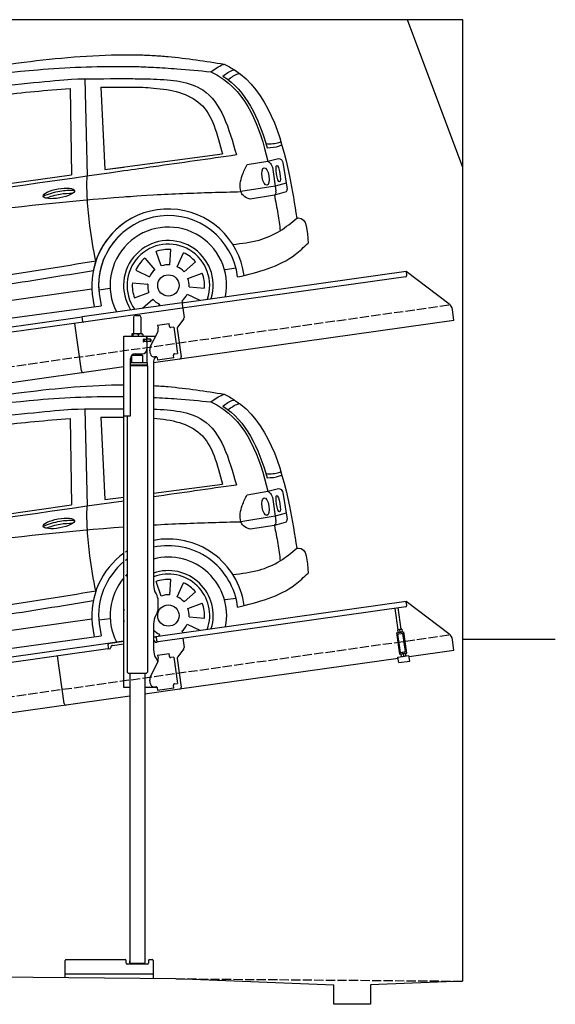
# Model space of a CAD drawing. Extents: x 524 to 6324, y 265 to 5590.
# Tile 3 of 3: x 3424 to 6324, y 265 to 5590. Entities that reach past the tile are written whole.
import ezdxf

# ---------------------------------------------------------------- set-up
doc = ezdxf.new("R2010")
doc.units = 0
doc.header["$LTSCALE"] = 10
doc.header["$MEASUREMENT"] = 0
doc.linetypes.add('GEN3', pattern=[6.25, 5, -1.25])
doc.layers.get('0').update_dxf_attribs({"linetype": 'CONTINUOUS'})
for name, color, linetype in [('3', 6, 'GEN3'), ('CAR', 1, 'CONTINUOUS'), ('SICHTBARE_KANTEN_DIN_', 7, 'CONTINUOUS')]:
    doc.layers.add(name, color=color, linetype=linetype)
doc.layers.add('AM_0', color=7, linetype='CONTINUOUS', lineweight=30)

# ---------------------------------------------------------------- blocks, each defined once
blk = doc.blocks.new('CAR_EG')
at = {"layer": 'CAR'}
for p, q in [((34639.7, 2740.1), (34652.1, 2215)), ((34559.8, 2688), (34567.6, 2220.6)), ((34726.8, 2694.7), (34748.7, 2249.2)), ((35011.8, 2284.1), (35385, 2333.6)), ((35518.8, 2275.9), (35630.7, 2294.7)), ((35630.7, 2294.7), (35688.5, 2309)), ((34748.7, 2249.2), (34851.8, 2262.9)), ((35655.1, 2262.7), (35674.7, 2133.9)), ((35714.1, 2277.1), (35734.7, 2143.7)), ((33852.2, 2120.1), (34567.6, 2220.6)), ((35670.5, 2160.2), (35485.3, 2130)), ((35729.9, 2176.6), (35670.5, 2160.2)), ((35666.2, 2110), (35534.7, 2089.5)), ((35729.3, 2128.1), (35666.2, 2110)), ((35100, 1734.4), (35105.8, 1817.4)), ((35053.8, 1727.9), (35025.3, 1806.1)), ((35139.6, 1724.2), (35174.8, 1799.6)), ((35176.9, 1696.1), (35239.7, 1750.7)), ((35399.1, 1708.7), (35459.1, 1717.1)), ((35197.6, 1660.9), (35275.8, 1689.3)), ((32765, 1337.2), (34678.2, 1603.8)), ((34716.5, 1598.7), (34776.5, 1607.1)), ((34980.2, 1630.3), (34978.9, 1630.4)), ((35204.1, 1614.6), (35287.1, 1608.8)), ((34680.4, 1576.3), (34691.1, 1507.2)), ((34716.8, 1579.5), (34728.2, 1512.2)), ((35193.9, 1575), (35262.7, 1542.9)), ((32742.6, 1242.5), (34728.2, 1512.2)), ((35044.7, 1520.8), (35040.5, 1511.7)), ((35165.8, 1537.8), (35172.3, 1530.2))]:
    blk.add_line(p, q, dxfattribs=at)
blk.add_circle((35092.2, 1622.5), 57.7, dxfattribs=at)
for centre, radius, start, end in [((35091.7, 1622.4), 413.9, 7.4502, 101.132), ((35091.7, 1622.4), 413.9, 122.5773, 124.0774), ((35092.1, 1622.5), 377.8, 6.9984, 102.2781), ((35091.7, 1622.4), 413.9, 125.4253, 186.406), ((35092.1, 1622.5), 377.8, 126.2281, 127.9499), ((35092.2, 1622.5), 315.6, 349.0523, 104.7507), ((35092.1, 1622.5), 377.8, 129.5051, 186.5391), ((35092.2, 1622.5), 242.9, 343.0405, 109.3227), ((35092.2, 1622.5), 315.6, 139.5971, 206.9477), ((35092.2, 1622.5), 315.6, 135.0283, 137.4054), ((35092.2, 1622.5), 223.8, 340.7386, 111.0496), ((35092.2, 1622.5), 195.4, 86, 110), ((35092.2, 1622.5), 195.4, 41, 65), ((35092.2, 1622.5), 112.2, 86, 110), ((35092.2, 1622.5), 112.2, 41, 65), ((35092.2, 1622.5), 242.9, 171.7421, 188.2579), ((35092.2, 1622.5), 112.2, 356, 20), ((35092.2, 1622.5), 195.4, 356, 20), ((35092.2, 1622.5), 112.2, 311, 335), ((35092.2, 1622.5), 112.2, 224.2663, 245)]:
    blk.add_arc(centre, radius, start, end, dxfattribs=at)
for centre, major_axis, ratio in [((35618.1, 2211.7), (-7.7, 47.6), 0.380274), ((35686.7, 2227.1), (-7.2, 44.5), 0.21161), ((34499.5, 2120.6), (-85, -15.3), 0.28676)]:
    blk.add_ellipse(centre, major_axis=major_axis, ratio=ratio, dxfattribs=at)
for points, knots in [([(33596.2, 2718.6), (33833.8, 2759.2), (34248.6, 2830.2), (34671.7, 2869.7), (34851.8, 2870.2)], [0, 0, 0, 0, 724.09838, 1264.268143, 1264.268143, 1264.268143, 1264.268143]), ([(35011.8, 2866.1), (35038.1, 2864.7), (35166.1, 2855.5), (35293.3, 2835.6), (35394.4, 2819.7)], [1424.465745, 1424.465745, 1424.465745, 1424.465745, 1503.595542, 1810.064944, 1810.064944, 1810.064944, 1810.064944]), ([(33641.3, 2687.7), (33888.6, 2727.9), (34289.4, 2793.1), (34696.2, 2808.8), (34851.8, 2807)], [0, 0, 0, 0, 750.99467, 1217.35525, 1217.35525, 1217.35525, 1217.35525]), ([(35011.8, 2802.3), (35054.1, 2800.3), (35157.6, 2794), (35260.7, 2784.1), (35321.7, 2778.2)], [1377.255793, 1377.255793, 1377.255793, 1377.255793, 1504.323614, 1688.05271, 1688.05271, 1688.05271, 1688.05271]), ([(35321.7, 2778.2), (35336.3, 2770.8), (35510.1, 2682.4), (35587.5, 2480.4), (35630.7, 2294.7)], [0, 0, 0, 0, 48.860332, 582.287096, 582.287096, 582.287096, 582.287096]), ([(35387.3, 2755), (35405.2, 2768.5), (35425, 2782.3), (35447.9, 2789.2), (35447.9, 2789.2)], [11.054346, 11.054346, 11.054346, 11.054346, 77.145156, 82.826799, 82.826799, 82.826799, 82.826799]), ([(35394.4, 2819.7), (35413.4, 2809.6), (35623.4, 2697.4), (35727.5, 2349.6), (35775.9, 2061.2), (35787.3, 1987)], [0, 0, 0, 0, 64.276315, 710.727442, 938.589682, 938.589682, 938.589682, 938.589682]), ([(35415.1, 2735.6), (35432.4, 2748.6), (35451.7, 2761.7), (35473.8, 2768.4), (35477.3, 2769.4)], [13.409392, 13.409392, 13.409392, 13.409392, 77.145156, 82.826799, 82.826799, 82.826799, 82.826799]), ([(33203.6, 2456.4), (33274.2, 2503.5), (33505.2, 2604.9), (34003.4, 2687.4), (34469.5, 2730.1), (34567.3, 2738.8)], [0, 0, 0, 0, 57.768711, 889.406275, 1467.79431, 1467.79431, 1467.79431, 1467.79431]), ([(35011.8, 2738.7), (35109.5, 2735.6), (35350.5, 2712.4), (35419.6, 2471.8), (35460.3, 2330)], [442.147822, 442.147822, 442.147822, 442.147822, 716.95363, 1111.278446, 1111.278446, 1111.278446, 1111.278446]), ([(35011.8, 2690), (35108.9, 2682.3), (35306.7, 2639.4), (35358.1, 2438.7), (35385, 2333.6)], [277.078801, 277.078801, 277.078801, 277.078801, 547.768352, 845.442932, 845.442932, 845.442932, 845.442932]), ([(35620, 2390.1), (35643.9, 2386.1), (35679.3, 2392.1), (35696.9, 2398.4), (35700.1, 2401.6)], [16.339016, 16.339016, 16.339016, 16.339016, 83.836398, 97.62384, 97.62384, 97.62384, 97.62384]), ([(35626.2, 2367.7), (35650.3, 2368), (35676.3, 2369.6), (35702.4, 2381.4), (35706.2, 2383.7)], [14.612863, 14.612863, 14.612863, 14.612863, 83.836398, 97.62384, 97.62384, 97.62384, 97.62384]), ([(35011.8, 2112.5), (35064.7, 2115.5), (35222.4, 2123.3), (35380.3, 2127.3), (35485.3, 2130)], [2373.184352, 2373.184352, 2373.184352, 2373.184352, 2532.063256, 2847.072184, 2847.072184, 2847.072184, 2847.072184]), ([(32657.7, 1810.8), (32801.3, 1833.7), (33529.6, 1949.8), (34261.4, 2059.7), (34851.8, 2102.1)], [0, 0, 0, 0, 436.512598, 2212.794207, 2212.794207, 2212.794207, 2212.794207]), ([(34429.5, 2094.8), (34454.7, 2104.1), (34502, 2120.2), (34552, 2121.5), (34575.3, 2121.7)], [14.4466, 14.4466, 14.4466, 14.4466, 94.349912, 163.782287, 163.782287, 163.782287, 163.782287]), ([(32738.3, 1414.9), (32999, 1451), (33477.1, 1517.1), (34126.3, 1613), (34514.4, 1675.6), (34685.8, 1703.3)], [0, 0, 0, 0, 789.48509, 1447.853915, 1968.782349, 1968.782349, 1968.782349, 1968.782349])]:
    blk.add_open_spline(points, degree=3, knots=knots, dxfattribs=at)
for points in [[(35321.7, 2778.2), (35387.4, 2817), (35394.4, 2819.7)], [(33855.2, 2598.7), (34175.2, 2650.7), (34559.8, 2688)], [(35630.7, 2294.7), (35640.4, 2287.7), (35654.9, 2263)], [(35688.3, 2309.2), (35702.6, 2304.3), (35714.1, 2277.1)], [(35534.7, 2089.5), (35498, 2108.4), (35485.3, 2130), (35492.4, 2217.9), (35518.8, 2275.9)], [(34653.8, 2086.3), (34651.3, 2148.4), (34652.1, 2215)], [(34414.7, 2105.9), (34505, 2133.2), (34582.7, 2138)], [(35666.2, 2110), (35673.3, 2119), (35674.7, 2133.9)], [(35729.9, 2128.6), (35734, 2134), (35734.8, 2143.3)], [(34699.2, 1755.6), (34667, 1945.6), (34653.8, 2086.3)], [(35666.2, 2110), (35684.6, 2010), (35697.9, 1918.4)], [(35441.3, 1844.4), (35582.8, 1868.3), (35697.9, 1918.4), (35787.2, 1987)], [(35787.2, 1987), (35795.6, 1987.5), (35848.1, 1851.6)], [(35467.1, 1668.5), (35779, 1789.9), (35848.1, 1851.6)], [(32711.4, 1460.7), (33493.3, 1570.2), (34144.5, 1667.1), (34699.2, 1755.6)]]:
    blk.add_spline(points, degree=3, dxfattribs=at)
for points in [[(34567.3, 2738.8), (34660.7, 2740.2), (34754.2, 2741.5), (34851.8, 2741.2)], [(35387.3, 2755), (35513.1, 2675.3), (35581.5, 2528.6), (35626.2, 2367.7)], [(34726.8, 2694.7), (34767.9, 2695), (34809.1, 2695.3), (34851.8, 2695.1)], [(35011.8, 2266.3), (35161.3, 2287.5), (35310.8, 2308.7), (35460.3, 2330)], [(32710, 1939.3), (33423.9, 2040.7), (34137.9, 2142.1), (34851.8, 2243.5)]]:
    blk.add_open_spline(points, degree=3, dxfattribs=at)
blk = doc.blocks.new('CAR_OG')
at = {"layer": 'CAR'}
for p, q in [((34639.7, 2740.1), (34652.1, 2215)), ((34559.8, 2688), (34567.6, 2220.6)), ((34726.8, 2694.7), (34748.7, 2249.2)), ((34748.7, 2249.2), (35385, 2333.6)), ((35518.8, 2275.9), (35630.7, 2294.7)), ((35630.7, 2294.7), (35688.5, 2309)), ((34748.7, 2249.2), (34851.8, 2262.9)), ((35655.1, 2262.7), (35674.7, 2133.9)), ((35714.1, 2277.1), (35734.7, 2143.7)), ((33852.2, 2120.1), (34567.6, 2220.6)), ((35670.5, 2160.2), (35485.3, 2130)), ((35729.9, 2176.6), (35670.5, 2160.2)), ((35666.2, 2110), (35534.7, 2089.5)), ((35729.3, 2128.1), (35666.2, 2110)), ((35100, 1734.4), (35105.8, 1817.4)), ((34964, 1770), (35018.5, 1707.2)), ((35053.8, 1727.9), (35025.3, 1806.1)), ((35139.6, 1724.2), (35174.8, 1799.6)), ((34915.1, 1705.1), (34990.5, 1669.9)), ((35176.9, 1696.1), (35239.7, 1750.7)), ((35399.1, 1708.7), (35459.1, 1717.1)), ((35197.6, 1660.9), (35275.8, 1689.3)), ((32765, 1337.2), (34678.2, 1603.8)), ((34716.5, 1598.7), (34776.5, 1607.1)), ((34897.2, 1636.1), (34980.2, 1630.3)), ((34980.2, 1630.3), (34978.9, 1630.4)), ((35204.1, 1614.6), (35287.1, 1608.8)), ((34680.4, 1576.3), (34691.1, 1507.2)), ((34716.8, 1579.5), (34728.2, 1512.2)), ((34908.5, 1555.6), (34986.7, 1584.1)), ((34951.5, 1500.2), (35007.5, 1548.8)), ((35193.9, 1575), (35262.7, 1542.9)), ((32742.6, 1242.5), (34728.2, 1512.2)), ((35044.7, 1520.8), (35040.5, 1511.7)), ((35165.8, 1537.8), (35172.3, 1530.2))]:
    blk.add_line(p, q, dxfattribs=at)
blk.add_circle((35092.2, 1622.5), 57.7, dxfattribs=at)
for centre, radius, start, end in [((35091.7, 1622.4), 413.9, 7.4502, 168.7343), ((35092.1, 1622.5), 377.8, 6.9984, 186.5391), ((35091.7, 1622.4), 413.9, 125.4253, 186.406), ((35092.2, 1622.5), 315.6, 349.0523, 206.9477), ((35092.1, 1622.5), 377.8, 129.5051, 186.5391), ((35092.2, 1622.5), 242.9, 343.0405, 212.6995), ((35092.2, 1622.5), 223.8, 340.7386, 214.9737), ((35092.2, 1622.5), 195.4, 86, 110), ((35092.2, 1622.5), 195.4, 131, 155), ((35092.2, 1622.5), 195.4, 41, 65), ((35092.2, 1622.5), 112.2, 131, 155), ((35092.2, 1622.5), 112.2, 86, 110), ((35092.2, 1622.5), 112.2, 41, 65), ((35092.2, 1622.5), 112.2, 356, 20), ((35092.2, 1622.5), 195.4, 356, 20), ((35092.2, 1622.5), 195.4, 176, 200), ((35092.2, 1622.5), 112.2, 176, 200), ((35092.2, 1622.5), 112.2, 221, 245), ((35092.2, 1622.5), 112.2, 311, 335)]:
    blk.add_arc(centre, radius, start, end, dxfattribs=at)
for centre, major_axis, ratio in [((35618.1, 2211.7), (-7.7, 47.6), 0.380274), ((35686.7, 2227.1), (-7.2, 44.5), 0.21161), ((34499.5, 2120.6), (-85, -15.3), 0.28676)]:
    blk.add_ellipse(centre, major_axis=major_axis, ratio=ratio, dxfattribs=at)
for points, knots in [([(33596.2, 2718.6), (33833.8, 2759.2), (34248.6, 2830.2), (34671.7, 2869.7), (34851.8, 2870.2), (34851.8, 2870.2), (34851.8, 2870.2), (34851.8, 2870.2), (34879.3, 2870.3), (34906.8, 2870.4), (34934.3, 2870.5)], [0, 0, 0, 0, 724.09838, 1264.268143, 1264.268143, 1264.268143, 1264.268479, 1264.268479, 1264.268479, 1346.726272, 1346.726272, 1346.726272, 1346.726272]), ([(34934.3, 2870.5), (34960.1, 2869), (34986, 2867.6), (35011.8, 2866.1), (35011.8, 2866.1), (35011.8, 2866.1), (35011.8, 2866.1), (35038.1, 2864.7), (35166.1, 2855.5), (35293.3, 2835.6), (35394.4, 2819.7)], [1346.705533, 1346.705533, 1346.705533, 1346.705533, 1424.465344, 1424.465344, 1424.465344, 1424.465745, 1424.465745, 1424.465745, 1503.595542, 1810.064944, 1810.064944, 1810.064944, 1810.064944]), ([(33641.3, 2687.7), (33888.6, 2727.9), (34289.4, 2793.1), (34696.2, 2808.8), (34851.8, 2807), (34851.8, 2807), (34851.8, 2807), (34851.8, 2807), (34878.6, 2806.6), (34905.4, 2806.3), (34932.2, 2806)], [0, 0, 0, 0, 750.99467, 1217.35525, 1217.35525, 1217.35525, 1217.355467, 1217.355467, 1217.355467, 1297.661008, 1297.661008, 1297.661008, 1297.661008]), ([(34932.2, 2806), (34958.7, 2804.8), (34985.3, 2803.5), (35011.8, 2802.3), (35011.8, 2802.3), (35011.8, 2802.3), (35011.8, 2802.3), (35054.1, 2800.3), (35157.6, 2794), (35260.7, 2784.1), (35321.7, 2778.2)], [1297.640641, 1297.640641, 1297.640641, 1297.640641, 1377.255571, 1377.255571, 1377.255571, 1377.255793, 1377.255793, 1377.255793, 1504.323614, 1688.05271, 1688.05271, 1688.05271, 1688.05271]), ([(35321.7, 2778.2), (35336.3, 2770.8), (35510.1, 2682.4), (35587.5, 2480.4), (35630.7, 2294.7)], [0, 0, 0, 0, 48.860332, 582.287096, 582.287096, 582.287096, 582.287096]), ([(35387.3, 2755), (35405.2, 2768.5), (35425, 2782.3), (35447.9, 2789.2), (35447.9, 2789.2)], [11.054346, 11.054346, 11.054346, 11.054346, 77.145156, 82.826799, 82.826799, 82.826799, 82.826799]), ([(35394.4, 2819.7), (35413.4, 2809.6), (35623.4, 2697.4), (35727.5, 2349.6), (35775.9, 2061.2), (35787.3, 1987)], [0, 0, 0, 0, 64.276315, 710.727442, 938.589682, 938.589682, 938.589682, 938.589682]), ([(35415.1, 2735.6), (35432.4, 2748.6), (35451.7, 2761.7), (35473.8, 2768.4), (35477.3, 2769.4)], [13.409392, 13.409392, 13.409392, 13.409392, 77.145156, 82.826799, 82.826799, 82.826799, 82.826799]), ([(33203.6, 2456.4), (33274.2, 2503.5), (33505.2, 2604.9), (34003.4, 2687.4), (34469.5, 2730.1), (34567.3, 2738.8)], [0, 0, 0, 0, 57.768711, 889.406275, 1467.79431, 1467.79431, 1467.79431, 1467.79431]), ([(34567.3, 2738.8), (34660.7, 2740.2), (34754.2, 2741.5), (34851.8, 2741.2), (34851.8, 2741.2), (34851.8, 2741.2), (34851.8, 2741.2), (34883.7, 2741), (34915.7, 2740.9), (34947.6, 2740.8)], [0, 0, 0, 0, 288.549682, 288.549682, 288.549682, 288.550009, 288.550009, 288.550009, 382.973475, 382.973475, 382.973475, 382.973475]), ([(34947.6, 2740.8), (34969, 2740.1), (34990.4, 2739.4), (35011.8, 2738.7), (35011.8, 2738.7), (35011.8, 2738.7), (35011.8, 2738.7), (35109.5, 2735.6), (35350.5, 2712.4), (35419.6, 2471.8), (35460.3, 2330)], [382.004013, 382.004013, 382.004013, 382.004013, 442.147308, 442.147308, 442.147308, 442.147822, 442.147822, 442.147822, 716.95363, 1111.278446, 1111.278446, 1111.278446, 1111.278446]), ([(34726.8, 2694.7), (34767.9, 2695), (34809.1, 2695.3), (34851.8, 2695.1), (34851.8, 2695.1), (34851.8, 2695.1), (34851.8, 2695.1), (34885.9, 2695), (34919.9, 2694.8), (34954, 2694.6)], [0, 0, 0, 0, 126.091018, 126.091018, 126.091018, 126.091664, 126.091664, 126.091664, 226.584791, 226.584791, 226.584791, 226.584791]), ([(34954, 2694.6), (34973.3, 2693.1), (34992.5, 2691.6), (35011.8, 2690), (35011.8, 2690), (35011.8, 2690), (35011.8, 2690), (35108.9, 2682.3), (35306.7, 2639.4), (35358.1, 2438.7), (35385, 2333.6)], [223.3578, 223.3578, 223.3578, 223.3578, 277.077735, 277.077735, 277.077735, 277.078801, 277.078801, 277.078801, 547.768352, 845.442932, 845.442932, 845.442932, 845.442932]), ([(35620, 2390.1), (35643.9, 2386.1), (35679.3, 2392.1), (35696.9, 2398.4), (35700.1, 2401.6)], [16.339016, 16.339016, 16.339016, 16.339016, 83.836398, 97.62384, 97.62384, 97.62384, 97.62384]), ([(35626.2, 2367.7), (35650.3, 2368), (35676.3, 2369.6), (35702.4, 2381.4), (35706.2, 2383.7)], [14.612863, 14.612863, 14.612863, 14.612863, 83.836398, 97.62384, 97.62384, 97.62384, 97.62384]), ([(34851.8, 2243.5), (34905.1, 2251.1), (34958.5, 2258.7), (35011.8, 2266.3), (35161.3, 2287.5), (35310.8, 2308.7), (35460.3, 2330)], [2163.312106, 2163.312106, 2163.312106, 2163.312106, 2324.918315, 2324.918315, 2324.918315, 2777.913243, 2777.913243, 2777.913243, 2777.913243]), ([(35011.8, 2112.5), (35064.7, 2115.5), (35222.4, 2123.3), (35380.3, 2127.3), (35485.3, 2130)], [2373.184352, 2373.184352, 2373.184352, 2373.184352, 2532.063256, 2847.072184, 2847.072184, 2847.072184, 2847.072184]), ([(32657.7, 1810.8), (32801.3, 1833.7), (33529.6, 1949.8), (34261.4, 2059.7), (34851.8, 2102.1), (34851.8, 2102.1), (34851.8, 2102.1), (34851.8, 2102.1), (34878.8, 2104.1), (34905.8, 2106), (35011.8, 2112.5)], [0, 0, 0, 0, 436.512598, 2212.794207, 2212.794207, 2212.794207, 2212.794294, 2212.794294, 2212.794294, 2294.044803, 2294.044803, 2294.044803, 2294.044803]), ([(34429.5, 2094.8), (34454.7, 2104.1), (34502, 2120.2), (34552, 2121.5), (34575.3, 2121.7)], [14.4466, 14.4466, 14.4466, 14.4466, 94.349912, 163.782287, 163.782287, 163.782287, 163.782287]), ([(32738.3, 1414.9), (32999, 1451), (33477.1, 1517.1), (34126.3, 1613), (34514.4, 1675.6), (34685.8, 1703.3)], [0, 0, 0, 0, 789.48509, 1447.853915, 1968.782349, 1968.782349, 1968.782349, 1968.782349])]:
    blk.add_open_spline(points, degree=3, knots=knots, dxfattribs=at)
for points in [[(35321.7, 2778.2), (35387.4, 2817), (35394.4, 2819.7)], [(33855.2, 2598.7), (34175.2, 2650.7), (34559.8, 2688)], [(35630.7, 2294.7), (35640.4, 2287.7), (35654.9, 2263)], [(35688.3, 2309.2), (35702.6, 2304.3), (35714.1, 2277.1)], [(35534.7, 2089.5), (35498, 2108.4), (35485.3, 2130), (35492.4, 2217.9), (35518.8, 2275.9)], [(34653.8, 2086.3), (34651.3, 2148.4), (34652.1, 2215)], [(34414.7, 2105.9), (34505, 2133.2), (34582.7, 2138)], [(35666.2, 2110), (35673.3, 2119), (35674.7, 2133.9)], [(35729.9, 2128.6), (35734, 2134), (35734.8, 2143.3)], [(34699.2, 1755.6), (34667, 1945.6), (34653.8, 2086.3)], [(35666.2, 2110), (35684.6, 2010), (35697.9, 1918.4)], [(35441.3, 1844.4), (35582.8, 1868.3), (35697.9, 1918.4), (35787.2, 1987)], [(35787.2, 1987), (35795.6, 1987.5), (35848.1, 1851.6)], [(35467.1, 1668.5), (35779, 1789.9), (35848.1, 1851.6)], [(32711.4, 1460.7), (33493.3, 1570.2), (34144.5, 1667.1), (34699.2, 1755.6)]]:
    blk.add_spline(points, degree=3, dxfattribs=at)
for points in [[(35387.3, 2755), (35513.1, 2675.3), (35581.5, 2528.6), (35626.2, 2367.7)], [(32710, 1939.3), (33423.9, 2040.7), (34137.9, 2142.1), (34851.8, 2243.5)]]:
    blk.add_open_spline(points, degree=3, dxfattribs=at)

msp = doc.modelspace()

# ---------------------------------------------------------------- linework, layer by layer
for p, q in [((5824.1, 5590), (524.1, 5590)), ((5824.1, 4790), (5524.1, 5590)), ((5824.1, 390), (5824.1, 5590)), ((4302.6, 4059.4), (5515.7, 4229.9)), ((5515.7, 4229.9), (5519.2, 4205.1)), ((5515.7, 4229.9), (5747.6, 4055.1)), ((5514.9, 4199.5), (4303.8, 4029.3)), ((3762.8, 3984.5), (4302.5, 4060.4)), ((4302.5, 4060.4), (4306.8, 4029.7)), ((4303.8, 4029.3), (3770.1, 3954.3)), ((4306.8, 4029.7), (4313.9, 3979.3)), ((5775.3, 3963.4), (5767.1, 4022.1)), ((1284.1, 3635.2), (3762.9, 3983.6)), ((3770.1, 3954.3), (1284.1, 3604.9)), ((3758.7, 3690.1), (3722.5, 3947.6)), ((3766.7, 3956.8), (3762.8, 3984.5)), ((4040.8, 3980.6), (4040.8, 3890.6)), ((4050.8, 3990.6), (4070.8, 3990.6)), ((4080.8, 3980.6), (4080.8, 3890.6)), ((5775.3, 3963.4), (4148.8, 3734.8)), ((4170.7, 3937.9), (4233.1, 3946.6)), ((4235.4, 3930.8), (4233.1, 3946.6)), ((4312, 3971.9), (4278.6, 3927.7)), ((4030.9, 3888.2), (4030.9, 3877.6)), ((4051.6, 3890.6), (4033.6, 3890.6)), ((4036.6, 3888.2), (4036.6, 3877.6)), ((4078.6, 3890.6), (4051.6, 3890.6)), ((4066.5, 3888.2), (4066.5, 3877.6)), ((4088.3, 3890.6), (4078.6, 3890.6)), ((4090.7, 3888.2), (4090.7, 3877.6)), ((4132.6, 3823.5), (4170.1, 3897.1)), ((4170.7, 3937.9), (4173, 3922)), ((4173.6, 3917.8), (4173, 3922)), ((4235.4, 3930.8), (4235.5, 3929.8)), ((4241.1, 3925.6), (4242.1, 3925.7)), ((4258, 3927.9), (4242.1, 3925.7)), ((4258, 3927.9), (4278, 3785.3)), ((4276.7, 3920.3), (4298.4, 3766)), ((3988.8, 3877.6), (4160.2, 3877.6)), ((3988.8, 3447.6), (3988.8, 3877.6)), ((4097.5, 3861.6), (4093.8, 3861.6)), ((4131.8, 3849.6), (4093.9, 3849.6)), ((4094.8, 3851.8), (4094.8, 3859)), ((4097.5, 3861.6), (4109.8, 3861.6)), ((4109.8, 3849.1), (4097.5, 3849.1)), ((4097.8, 3861.6), (4097.8, 3849.6)), ((4111.8, 3861.6), (4109.8, 3861.6)), ((4111.8, 3861.6), (4112.8, 3861.6)), ((4112.8, 3867.6), (4112.8, 3864.6)), ((4113.5, 3861.6), (4112.8, 3861.6)), ((4112.8, 3849.6), (4112.8, 3861.6)), ((4112.8, 3846.1), (4112.8, 3807.6)), ((4131.1, 3861.6), (4113.5, 3861.6)), ((4113.8, 3862.1), (4113.8, 3877.6)), ((4132.8, 3862.1), (4113.8, 3862.1)), ((4113.8, 3734.7), (4113.8, 3849.1)), ((4132.8, 3849.1), (4113.8, 3849.1)), ((4131.1, 3861.6), (4131.8, 3861.6)), ((4131.8, 3849.6), (4131.8, 3861.6)), ((4133.8, 3861.1), (4133.8, 3850.1)), ((4042.8, 3774), (4042.8, 3781.6)), ((4049.8, 3782.6), (4087.8, 3782.6)), ((4078.8, 3774.5), (4078.8, 3782.6)), ((4131.9, 3783), (4129.1, 3802.8)), ((4262.2, 3783.1), (4261.2, 3783)), ((4262.2, 3783.1), (4278, 3785.3)), ((4024.8, 3450.6), (4024.8, 3757.6)), ((4115.8, 3734.6), (4024.8, 3734.6)), ((4090.8, 3774.6), (4030.8, 3773.9)), ((4030.8, 3734.7), (4030.8, 3773.9)), ((4090.8, 3734.6), (4090.8, 3774.6)), ((4115.8, 3721.4), (4115.8, 3734.6)), ((4148.8, 3742.6), (4148.8, 2534.3)), ((4162.4, 3767.1), (4154.5, 3765.9)), ((4168.1, 3762.8), (4170.2, 3747.9)), ((4259.3, 3760.5), (4170.2, 3747.9)), ((4256.9, 3777.3), (4257.1, 3776.3)), ((4259.3, 3760.5), (4257.1, 3776.3)), ((3988.8, 3712.4), (1284.1, 3332.2)), ((4115.8, 3721.4), (4024.8, 3721.4)), ((4112.8, 3719.6), (4024.8, 3719.6)), ((4115.8, 3717.9), (4024.8, 3717.9)), ((4112.8, 3719.6), (4115.8, 3721.4)), ((4112.8, 3719.6), (4115.8, 3717.9)), ((4113.8, 3719.1), (4113.8, 3720.2)), ((4115.8, 3717.9), (4115.9, 2061.6)), ((3988.8, 1977.6), (3988.8, 3447.6)), ((3988.8, 3447.6), (4021.8, 3447.6)), ((4005.8, 3447.6), (4005.9, 2061.6)), ((4162.2, 2484.3), (4168.5, 2473.4)), ((4171.8, 2460.9), (4171.8, 2394.3)), ((4148.8, 2252.8), (5515.7, 2444.9)), ((5514.9, 2414.5), (4173.1, 2225.9)), ((5473.7, 2290.9), (5457.5, 2406.4)), ((5489.6, 2293.1), (5473.3, 2408.6)), ((5516.8, 2437), (5515.7, 2444.9)), ((5515.7, 2444.9), (5747.6, 2270.1)), ((5516.8, 2437), (5519.2, 2420.1)), ((4168.5, 2381.8), (4162.2, 2371)), ((4148.8, 2321), (4148.8, 2184.7)), ((5470.5, 2290.4), (5469.8, 2289.9)), ((5469.8, 2289.9), (5471.8, 2276.1)), ((5492.8, 2293.5), (5470.5, 2290.4)), ((5483.5, 2278.8), (5481.9, 2290.5)), ((5492.8, 2293.5), (5493.6, 2293.2)), ((5493.6, 2293.2), (5495.5, 2279.4)), ((4164.5, 2251), (4148.8, 2248.8)), ((4167.5, 2230.2), (4164, 2254.9)), ((4306.8, 2244.7), (4313.9, 2194.3)), ((5463.9, 2274.5), (5503.5, 2280.1)), ((5463.9, 2274.5), (5480.2, 2158.7)), ((5465, 2266.6), (5504.6, 2272.2)), ((5485.4, 2168.5), (5471.5, 2267.5)), ((5472.6, 2275.7), (5471.8, 2276.1)), ((5494.8, 2278.9), (5495.5, 2279.4)), ((5512.1, 2172.2), (5498.1, 2271.3)), ((5519.8, 2164.2), (5503.5, 2280.1)), ((5775.3, 2178.4), (5767.1, 2237.1)), ((5824.1, 2240), (6324.1, 2240)), ((1284.1, 1850.2), (3901.6, 2218)), ((3900.8, 2187.6), (1284.1, 1819.9)), ((3901.6, 2218), (3988.8, 2230.3)), ((3901.6, 2218), (3902.7, 2210.1)), ((3988.8, 2226.3), (3902.1, 2214.1)), ((3905, 2193.3), (3902.7, 2210.1)), ((3908.3, 2187.7), (3913.3, 2188.4)), ((3917.6, 2194), (3917.4, 2195)), ((3925.9, 2206.3), (3988.8, 2215.2)), ((4155.1, 2228.4), (4155.2, 2227.4)), ((4160.9, 2223.2), (4165.8, 2223.9)), ((4312, 2186.9), (4278.6, 2142.7)), ((3664.6, 1891.9), (3628.5, 2149.4)), ((3664.6, 1891.9), (3628.5, 2149.4)), ((4162.2, 2134.7), (4172.2, 2117.3)), ((4170.7, 2152.9), (4233.1, 2161.6)), ((4170.7, 2152.9), (4173, 2137)), ((4173.6, 2132.8), (4173, 2137)), ((4235.4, 2145.8), (4233.1, 2161.6)), ((4235.4, 2145.8), (4235.5, 2144.8)), ((4241.1, 2140.6), (4242.1, 2140.7)), ((4258, 2142.9), (4242.1, 2140.7)), ((4258, 2142.9), (4278, 2000.3)), ((4276.7, 2135.3), (4298.4, 1981)), ((5473.3, 2136), (4289.9, 1969.7)), ((5472.3, 2142.6), (5531.8, 2151)), ((5476.5, 2112.9), (5472.3, 2142.6)), ((5479.1, 2166.6), (5518.7, 2172.2)), ((5480.2, 2158.7), (5519.8, 2164.2)), ((5485.4, 2168.5), (5512.1, 2172.2)), ((5488.8, 2159.9), (5488.2, 2159.4)), ((5488.2, 2159.4), (5490.1, 2145.6)), ((5490.9, 2145.2), (5490.1, 2145.6)), ((5491, 2168.3), (5490.8, 2169.3)), ((5500.2, 2160), (5501.8, 2148.3)), ((5506.8, 2170.5), (5506.7, 2171.5)), ((5511.1, 2163), (5511.9, 2162.7)), ((5511.9, 2162.7), (5513.9, 2148.9)), ((5513.2, 2148.4), (5513.9, 2148.9)), ((5535.9, 2121.3), (5531.8, 2151)), ((5775.3, 2178.4), (5532.7, 2144.3)), ((4132.6, 2038.5), (4170.1, 2112.1)), ((5476.5, 2112.9), (5535.9, 2121.3)), ((4012.9, 2054.6), (4005.9, 2061.6)), ((4108.9, 2054.6), (4012.9, 2054.6)), ((4020.9, 2054.6), (4021, 488.6)), ((4100.9, 2054.6), (4101, 488.6)), ((4108.9, 2054.6), (4115.9, 2061.6)), ((4020.9, 1977.6), (3988.8, 1977.6)), ((4168.1, 1977.6), (4100.9, 1977.6)), ((4131.9, 1998), (4129.1, 2017.8)), ((4162.4, 1982.1), (4154.5, 1980.9)), ((4168.1, 1977.8), (4170.2, 1962.9)), ((4259.3, 1975.5), (4170.2, 1962.9)), ((4256.9, 1992.3), (4257.1, 1991.3)), ((4259.3, 1975.5), (4257.1, 1991.3)), ((4262.2, 1998.1), (4261.2, 1998)), ((4262.2, 1998.1), (4278, 2000.3)), ((4020.9, 1931.9), (1284.1, 1547.2)), ((4289.9, 1969.7), (4100.9, 1943.1)), ((3671, 409.7), (3671, 502.6)), ((3676, 507.6), (3996, 507.6)), ((4001, 487.6), (4001, 502.6)), ((4116, 482.6), (4006, 482.6)), ((4021, 488.6), (4021, 499.6)), ((4022, 487.6), (4021, 488.6)), ((4022, 487.6), (4100, 487.6)), ((4035, 487.6), (4035, 482.6)), ((4087, 487.6), (4087, 482.6)), ((4100, 487.6), (4101, 488.6)), ((4121, 502.6), (4121, 487.6)), ((4126, 507.6), (4141, 507.6)), ((4146, 502.6), (4146, 405.2)), ((524.1, 440), (4269.1, 404)), ((4146, 427.6), (3671, 427.6)), ((4269.1, 404), (5124.1, 369.9)), ((5824.1, 390), (5323.6, 369.9)), ((5124.1, 265), (5124.1, 369.9)), ((5323.6, 369.9), (5324.1, 265)), ((5324.1, 265), (5124.1, 265))]:
    msp.add_line(p, q)
for points in [[(4168.1, 3762.8, 0), (4168.1, 3762.8, 0), (4168.1, 3762.8, 0), (4168.1, 3762.8, 0), (4168.1, 3762.8, 0), (4168.1, 3762.8, 0), (4168.1, 3762.8, 0), (4168.1, 3762.9, 0), (4168.1, 3762.9, 0), (4168.1, 3762.9, 0), (4168.1, 3762.9, 0), (4168.1, 3762.9, 0), (4168.1, 3762.9, 0), (4168.1, 3762.9, 0), (4168.1, 3762.9, 0), (4168.1, 3762.9, 0), (4168.1, 3762.9, 0), (4168.1, 3762.9, 0), (4168.1, 3762.9, 0), (4168.1, 3762.9, 0), (4168.1, 3763, 0), (4168.1, 3763, 0), (4168.1, 3763, 0), (4168.1, 3763, 0), (4168.1, 3763, 0), (4168.1, 3763, 0), (4168.1, 3763, 0), (4168.1, 3763, 0), (4168.1, 3763, 0), (4168.1, 3763, 0), (4168.1, 3763, 0), (4168, 3763, 0), (4168, 3763, 0), (4168, 3763.1, 0), (4168, 3763.1, 0), (4168, 3763.1, 0), (4168, 3763.1, 0), (4168, 3763.1, 0), (4168, 3763.1, 0), (4168, 3763.1, 0), (4168, 3763.1, 0), (4168, 3763.1, 0), (4168, 3763.1, 0), (4168, 3763.1, 0), (4168, 3763.1, 0), (4168, 3763.1, 0), (4168, 3763.2, 0), (4168, 3763.2, 0), (4168, 3763.2, 0), (4168, 3763.2, 0), (4168, 3763.2, 0), (4168, 3763.2, 0), (4168, 3763.2, 0), (4168, 3763.2, 0), (4168, 3763.2, 0), (4168, 3763.2, 0), (4168, 3763.2, 0), (4168, 3763.2, 0), (4168, 3763.2, 0), (4168, 3763.3, 0), (4168, 3763.3, 0), (4168, 3763.3, 0), (4168, 3763.3, 0), (4168, 3763.3, 0), (4168, 3763.3, 0), (4168, 3763.3, 0), (4168, 3763.3, 0), (4168, 3763.3, 0), (4168, 3763.3, 0), (4168, 3763.3, 0), (4168, 3763.3, 0), (4168, 3763.3, 0), (4168, 3763.4, 0), (4168, 3763.4, 0), (4168, 3763.4, 0), (4168, 3763.4, 0), (4168, 3763.4, 0), (4168, 3763.4, 0), (4168, 3763.4, 0), (4168, 3763.4, 0), (4168, 3763.4, 0), (4168, 3763.4, 0), (4168, 3763.4, 0), (4168, 3763.4, 0), (4168, 3763.4, 0), (4168, 3763.5, 0), (4167.9, 3763.5, 0), (4167.9, 3763.5, 0), (4167.9, 3763.5, 0), (4167.9, 3763.5, 0), (4167.9, 3763.5, 0), (4167.9, 3763.5, 0), (4167.9, 3763.5, 0), (4167.9, 3763.5, 0), (4167.9, 3763.5, 0), (4167.9, 3763.5, 0), (4167.9, 3763.5, 0), (4167.9, 3763.5, 0), (4167.9, 3763.6, 0), (4167.9, 3763.6, 0), (4167.9, 3763.6, 0), (4167.9, 3763.6, 0), (4167.9, 3763.6, 0), (4167.9, 3763.6, 0), (4167.9, 3763.6, 0), (4167.9, 3763.6, 0), (4167.9, 3763.6, 0), (4167.9, 3763.6, 0), (4167.9, 3763.6, 0), (4167.9, 3763.6, 0), (4167.9, 3763.6, 0), (4167.9, 3763.7, 0), (4167.9, 3763.7, 0), (4167.9, 3763.7, 0), (4167.9, 3763.7, 0), (4167.9, 3763.7, 0), (4167.9, 3763.7, 0), (4167.9, 3763.7, 0), (4167.9, 3763.7, 0), (4167.9, 3763.7, 0), (4167.9, 3763.7, 0), (4167.9, 3763.7, 0), (4167.9, 3763.7, 0), (4167.9, 3763.7, 0), (4167.9, 3763.8, 0), (4167.9, 3763.8, 0), (4167.9, 3763.8, 0), (4167.8, 3763.8, 0)], [(4168.1, 1977.8, 0), (4168.1, 1977.8, 0), (4168.1, 1977.8, 0), (4168.1, 1977.8, 0), (4168.1, 1977.8, 0), (4168.1, 1977.8, 0), (4168.1, 1977.8, 0), (4168.1, 1977.9, 0), (4168.1, 1977.9, 0), (4168.1, 1977.9, 0), (4168.1, 1977.9, 0), (4168.1, 1977.9, 0), (4168.1, 1977.9, 0), (4168.1, 1977.9, 0), (4168.1, 1977.9, 0), (4168.1, 1977.9, 0), (4168.1, 1977.9, 0), (4168.1, 1977.9, 0), (4168.1, 1977.9, 0), (4168.1, 1977.9, 0), (4168.1, 1978, 0), (4168.1, 1978, 0), (4168.1, 1978, 0), (4168.1, 1978, 0), (4168.1, 1978, 0), (4168.1, 1978, 0), (4168.1, 1978, 0), (4168.1, 1978, 0), (4168.1, 1978, 0), (4168.1, 1978, 0), (4168.1, 1978, 0), (4168, 1978, 0), (4168, 1978, 0), (4168, 1978.1, 0), (4168, 1978.1, 0), (4168, 1978.1, 0), (4168, 1978.1, 0), (4168, 1978.1, 0), (4168, 1978.1, 0), (4168, 1978.1, 0), (4168, 1978.1, 0), (4168, 1978.1, 0), (4168, 1978.1, 0), (4168, 1978.1, 0), (4168, 1978.1, 0), (4168, 1978.1, 0), (4168, 1978.2, 0), (4168, 1978.2, 0), (4168, 1978.2, 0), (4168, 1978.2, 0), (4168, 1978.2, 0), (4168, 1978.2, 0), (4168, 1978.2, 0), (4168, 1978.2, 0), (4168, 1978.2, 0), (4168, 1978.2, 0), (4168, 1978.2, 0), (4168, 1978.2, 0), (4168, 1978.2, 0), (4168, 1978.3, 0), (4168, 1978.3, 0), (4168, 1978.3, 0), (4168, 1978.3, 0), (4168, 1978.3, 0), (4168, 1978.3, 0), (4168, 1978.3, 0), (4168, 1978.3, 0), (4168, 1978.3, 0), (4168, 1978.3, 0), (4168, 1978.3, 0), (4168, 1978.3, 0), (4168, 1978.3, 0), (4168, 1978.4, 0), (4168, 1978.4, 0), (4168, 1978.4, 0), (4168, 1978.4, 0), (4168, 1978.4, 0), (4168, 1978.4, 0), (4168, 1978.4, 0), (4168, 1978.4, 0), (4168, 1978.4, 0), (4168, 1978.4, 0), (4168, 1978.4, 0), (4168, 1978.4, 0), (4168, 1978.4, 0), (4168, 1978.5, 0), (4167.9, 1978.5, 0), (4167.9, 1978.5, 0), (4167.9, 1978.5, 0), (4167.9, 1978.5, 0), (4167.9, 1978.5, 0), (4167.9, 1978.5, 0), (4167.9, 1978.5, 0), (4167.9, 1978.5, 0), (4167.9, 1978.5, 0), (4167.9, 1978.5, 0), (4167.9, 1978.5, 0), (4167.9, 1978.5, 0), (4167.9, 1978.6, 0), (4167.9, 1978.6, 0), (4167.9, 1978.6, 0), (4167.9, 1978.6, 0), (4167.9, 1978.6, 0), (4167.9, 1978.6, 0), (4167.9, 1978.6, 0), (4167.9, 1978.6, 0), (4167.9, 1978.6, 0), (4167.9, 1978.6, 0), (4167.9, 1978.6, 0), (4167.9, 1978.6, 0), (4167.9, 1978.6, 0), (4167.9, 1978.7, 0), (4167.9, 1978.7, 0), (4167.9, 1978.7, 0), (4167.9, 1978.7, 0), (4167.9, 1978.7, 0), (4167.9, 1978.7, 0), (4167.9, 1978.7, 0), (4167.9, 1978.7, 0), (4167.9, 1978.7, 0), (4167.9, 1978.7, 0), (4167.9, 1978.7, 0), (4167.9, 1978.7, 0), (4167.9, 1978.7, 0), (4167.9, 1978.8, 0), (4167.9, 1978.8, 0), (4167.9, 1978.8, 0), (4167.8, 1978.8, 0)]]:
    msp.add_polyline3d(points)
for centre, radius, start, end in [((5514.2, 4204.4), 5, 278, 8), ((5717.5, 4015.2), 50, 8, 53), ((4050.8, 3980.6), 10, 90, 180), ((4070.8, 3980.6), 10, 0, 90), ((4304, 3977.9), 10, 323, 8), ((4039.3, 3883.1), 9.81, 138.3564, 148.753), ((4034.1, 3887.9), 2.75, 100.7661, 142.4343), ((4033.7, 3888.5), 2.09, 44.8448, 91.5619), ((4029.6, 3884.1), 8.11, 30.3376, 47.0532), ((4051.5, 3843.3), 47.4, 71.4743, 108.3354), ((4078.6, 3859.3), 31.3, 67.162, 112.72), ((4085.3, 3885.2), 6.2, 28.4134, 60.7068), ((4138.9, 3913), 35, 333, 8), ((4240.5, 3930.5), 5, 188, 278), ((4286.6, 3921.7), 10, 143, 188), ((4094.8, 3861.6), 1, 48.5904, 221.4096), ((4094.8, 3849.1), 1, 138.5904, 311.4096), ((4091.8, 3859), 3, 0, 41.4096), ((4091.8, 3851.8), 3, 318.5904, 0), ((4097.5, 3864.6), 3, 228.5904, 270), ((4097.5, 3846.1), 3, 90, 131.4096), ((4102.8, 3867.6), 10, 0, 90), ((4109.8, 3864.6), 3, 270, 0), ((4109.8, 3846.1), 3, 0, 90), ((4132.8, 3861.1), 1, 0, 90), ((4132.8, 3850.1), 1, 270, 0), ((4049.8, 3757.6), 25, 90, 180), ((4087.8, 3807.6), 25, 270, 0), ((4163.8, 3807.6), 35, 153, 188), ((4151.7, 3785.7), 20, 188, 278), ((4261.9, 3778), 5, 98, 188), ((4173.8, 3742.6), 25, 108.6472, 180), ((4163.1, 3762.1), 5, 19.537, 98), ((4288.5, 3764.6), 10, 278, 8), ((3768.6, 3691.5), 10, 188, 278), ((4021.8, 3450.6), 3, 270, 0), ((4248.8, 2534.3), 100, 180, 210), ((4146.8, 2460.9), 25, 0, 30), ((5514.2, 2419.4), 5, 278, 8), ((4248.8, 2321), 100, 150, 180), ((4146.8, 2394.3), 25, 330, 0), ((5478.2, 2273.5), 17.4, 77.7758, 118.2123), ((5490.1, 2275.1), 17.4, 77.8275, 118.1868), ((5475.3, 2294), 17.3, 257.7374, 298.2906), ((5487.2, 2295.8), 17.4, 257.806, 298.1683), ((5717.5, 2230.2), 50, 8, 53), ((3900.1, 2192.6), 5, 278, 8), ((3907.7, 2192.6), 5, 221.2367, 278), ((3912.6, 2193.3), 5, 278, 8), ((3927.3, 2196.4), 10, 98, 188), ((4145.2, 2227), 10, 8, 68.7289), ((4248.8, 2184.7), 100, 180, 210), ((4160.2, 2228.1), 5, 188, 278), ((4165.1, 2228.8), 5, 278, 334.7633), ((4172.4, 2230.9), 5, 188, 278), ((4304, 2192.9), 10, 323, 8), ((4138.9, 2128), 35, 333, 8), ((4240.5, 2145.5), 5, 188, 278), ((4286.6, 2136.7), 10, 143, 188), ((5496.5, 2143), 17.4, 77.7758, 118.2123), ((5493.6, 2163.5), 17.3, 257.7374, 298.2906), ((5508.4, 2144.6), 17.4, 77.8275, 118.1868), ((5505.5, 2165.3), 17.4, 257.806, 298.1683), ((4165.9, 2364.2), 321, 254.6793, 254.6861), ((4163.8, 2022.6), 35, 153, 188), ((4151.7, 2000.7), 20, 188, 278), ((4163.1, 1977.1), 5, 19.537, 98), ((4261.9, 1993), 5, 98, 188), ((4288.5, 1979.6), 10, 278, 8), ((3674.5, 1893.3), 10, 188, 278), ((3674.5, 1893.3), 10, 188, 278), ((3676, 502.6), 5, 90, 180), ((3996, 502.6), 5, 0, 90), ((4006, 487.6), 5, 180, 270), ((4116, 487.6), 5, 270, 0), ((4126, 502.6), 5, 90, 180), ((4141, 502.6), 5, 0, 90)]:
    msp.add_arc(centre, radius, start, end)
at = {"layer": '3'}
for p, q in [((747.5, 3344.7), (5754.9, 4048.4)), ((747.5, 1559.7), (5754.9, 2263.4)), ((4269.1, 403.1), (5824.1, 390))]:
    msp.add_line(p, q, dxfattribs=at)
at = {"layer": 'SICHTBARE_KANTEN_DIN_'}
msp.add_arc((3769.6, 3957.2), 3, 188, 278, dxfattribs=at)

# ---------------------------------------------------------------- block references
at = {"layer": 'AM_0'}
for name, p in [('CAR_OG', (-30863, 2530.1)), ('CAR_EG', (-30863, 745.1))]:
    msp.add_blockref(name, p, dxfattribs=at)

doc.saveas('drawing.dxf')
